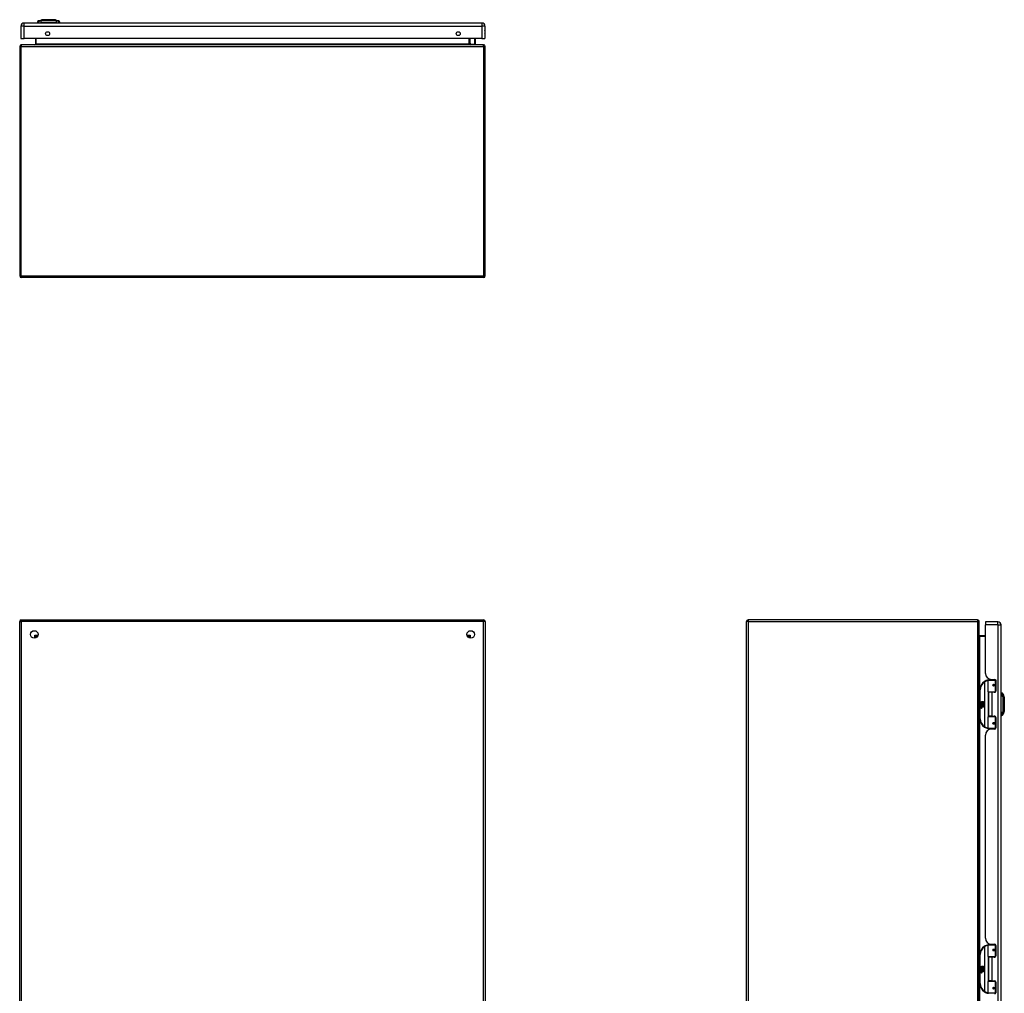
# Model space of a CAD drawing. Header units: inches. Extents: x 18 to 168, y 13 to 112.
# Tile 2 of 6: x 18 to 69, y 62 to 112. Entities that reach past the tile are written whole.
import ezdxf

# ---------------------------------------------------------------- set-up
doc = ezdxf.new("R2010")
doc.units = ezdxf.units.IN
doc.header["$MEASUREMENT"] = 0
doc.layers.add('Visible Edges(ANSI)', color=7, linetype='Continuous', lineweight=25)
doc.layers.add('Visible Tangent Edges(ANSI)', color=7, linetype='Continuous', lineweight=25)

msp = doc.modelspace()

# ---------------------------------------------------------------- linework, layer by layer
at = {"layer": 'Visible Edges(ANSI)'}
for p, q in [((42.132, 111.782), (18.536, 111.782)), ((19.277, 111.798), (19.209, 111.798)), ((19.277, 111.798), (19.388, 111.798)), ((19.283, 111.89), (19.443, 111.952)), ((20.211, 111.798), (19.388, 111.798)), ((20.156, 111.952), (20.316, 111.89)), ((20.211, 111.798), (20.322, 111.798)), ((20.39, 111.798), (20.322, 111.798)), ((18.375, 111.621), (18.375, 110.982)), ((42.293, 111.621), (42.293, 110.982)), ((18.375, 110.982), (18.536, 110.982)), ((42.226, 110.662), (18.394, 110.662)), ((42.132, 110.982), (18.536, 110.982)), ((19.123, 110.982), (19.123, 110.693)), ((41.497, 110.693), (41.497, 110.982)), ((41.542, 110.698), (41.503, 110.738)), ((41.556, 110.692), (41.773, 110.692)), ((41.784, 110.982), (41.792, 110.94)), ((41.792, 110.936), (41.792, 110.712)), ((42.132, 110.982), (42.293, 110.982)), ((18.31, 110.578), (18.31, 98.746)), ((42.31, 98.746), (42.31, 110.578)), ((42.226, 98.662), (18.394, 98.662)), ((18.31, 45.092), (18.31, 80.924)), ((18.394, 81.008), (42.226, 81.008)), ((42.31, 80.924), (42.31, 45.092)), ((55.778, 45.092), (55.778, 80.924)), ((67.694, 81.008), (55.862, 81.008)), ((67.778, 45.092), (67.778, 80.924)), ((68.098, 80.91), (68.098, 80.749)), ((68.737, 80.91), (68.098, 80.91)), ((68.098, 78.253), (68.098, 80.749)), ((68.898, 45.268), (68.898, 80.749)), ((19.176, 80.111), (19.176, 80.102)), ((19.217, 80.142), (19.207, 80.142)), ((41.413, 80.142), (41.403, 80.142)), ((41.444, 80.111), (41.444, 80.102)), ((68.098, 80.195), (67.809, 80.195)), ((68.233, 77.305), (68.233, 77.89)), ((68.253, 77.91), (68.583, 77.91)), ((68.358, 77.945), (68.358, 77.91)), ((68.41, 77.941), (68.576, 77.941)), ((68.484, 77.941), (68.484, 77.91)), ((68.5, 77.665), (68.5, 77.663)), ((68.505, 77.664), (68.5, 77.664)), ((68.592, 77.666), (68.505, 77.666)), ((68.508, 77.664), (68.508, 77.666)), ((68.628, 77.91), (68.583, 77.91)), ((68.592, 77.666), (68.635, 77.666)), ((68.635, 77.882), (68.635, 77.334)), ((67.808, 77.41), (67.808, 75.91)), ((68.587, 77.29), (68.249, 77.29)), ((68.421, 77.275), (68.253, 77.275)), ((68.253, 77.275), (68.253, 76.044)), ((68.325, 77.29), (68.325, 77.275)), ((68.576, 77.275), (68.421, 77.275)), ((68.505, 77.622), (68.592, 77.622)), ((68.508, 77.625), (68.509, 77.622)), ((68.516, 77.29), (68.516, 77.275)), ((68.587, 77.29), (68.614, 77.29)), ((68.635, 77.622), (68.592, 77.622)), ((68.913, 77.182), (68.913, 77.25)), ((68.913, 77.182), (68.913, 77.071)), ((69.006, 77.176), (69.068, 77.017)), ((67.848, 76.738), (67.896, 76.713)), ((67.895, 76.694), (67.848, 76.738)), ((67.88, 76.692), (67.895, 76.694)), ((67.924, 76.66), (67.88, 76.692)), ((67.886, 76.613), (67.886, 76.65)), ((67.895, 76.648), (67.895, 76.624)), ((67.896, 76.81), (67.928, 76.81)), ((67.896, 76.713), (67.896, 76.81)), ((67.899, 76.711), (67.929, 76.696)), ((67.928, 76.711), (67.899, 76.711)), ((67.913, 76.653), (67.924, 76.66)), ((67.929, 76.696), (67.919, 76.694)), ((67.919, 76.694), (67.947, 76.674)), ((67.928, 76.81), (67.928, 76.711)), ((67.933, 76.81), (67.965, 76.81)), ((67.933, 76.711), (67.933, 76.81)), ((67.965, 76.711), (67.933, 76.711)), ((67.947, 76.674), (68, 76.711)), ((67.965, 76.81), (67.965, 76.711)), ((67.969, 76.711), (67.969, 76.81)), ((67.969, 76.81), (68.001, 76.81)), ((68, 76.711), (67.969, 76.711)), ((68.001, 76.676), (67.975, 76.658)), ((67.975, 76.658), (68.001, 76.644)), ((68.001, 76.81), (68.001, 76.676)), ((68.913, 76.248), (68.913, 77.071)), ((67.863, 76.614), (67.891, 76.59)), ((67.863, 76.598), (67.863, 76.614)), ((67.882, 76.585), (67.863, 76.598)), ((67.863, 76.575), (67.882, 76.582)), ((67.863, 76.559), (67.863, 76.575)), ((67.891, 76.572), (67.863, 76.559)), ((67.863, 76.552), (67.917, 76.542)), ((67.863, 76.539), (67.863, 76.552)), ((67.885, 76.535), (67.863, 76.539)), ((67.863, 76.518), (67.897, 76.512)), ((67.863, 76.505), (67.863, 76.518)), ((67.885, 76.501), (67.863, 76.505)), ((67.863, 76.484), (67.897, 76.478)), ((67.863, 76.471), (67.863, 76.484)), ((67.897, 76.464), (67.863, 76.471)), ((67.874, 76.62), (67.865, 76.62)), ((67.882, 76.582), (67.882, 76.585)), ((67.891, 76.59), (67.917, 76.604)), ((67.917, 76.548), (67.891, 76.572)), ((67.917, 76.587), (67.899, 76.58)), ((67.899, 76.58), (67.899, 76.578)), ((67.899, 76.578), (67.917, 76.564)), ((67.903, 76.578), (67.92, 76.585)), ((68.001, 76.578), (67.903, 76.578)), ((67.908, 76.532), (67.908, 76.529)), ((67.917, 76.531), (67.908, 76.532)), ((67.91, 76.573), (68.001, 76.573)), ((67.92, 76.566), (67.91, 76.573)), ((67.914, 76.528), (67.92, 76.527)), ((67.917, 76.604), (67.917, 76.587)), ((67.917, 76.564), (67.917, 76.548)), ((67.917, 76.542), (67.917, 76.531)), ((67.92, 76.608), (68, 76.608)), ((67.92, 76.585), (67.92, 76.608)), ((67.92, 76.544), (67.92, 76.566)), ((68.001, 76.544), (67.92, 76.544)), ((67.92, 76.539), (68.001, 76.539)), ((67.92, 76.527), (67.92, 76.539)), ((67.951, 76.644), (67.921, 76.623)), ((68.001, 76.51), (67.922, 76.51)), ((68, 76.608), (67.951, 76.644)), ((68.001, 76.644), (68.001, 76.578)), ((68.001, 76.573), (68.001, 76.544)), ((68.001, 76.539), (68.001, 76.51)), ((68.913, 76.248), (68.913, 76.137)), ((69.068, 76.303), (69.006, 76.143)), ((68.233, 75.429), (68.233, 76.014)), ((68.249, 76.03), (68.587, 76.03)), ((68.421, 76.044), (68.253, 76.044)), ((68.325, 76.03), (68.325, 76.044)), ((68.421, 76.044), (68.576, 76.044)), ((68.5, 75.654), (68.5, 75.656)), ((68.5, 75.656), (68.505, 75.656)), ((68.592, 75.697), (68.505, 75.697)), ((68.505, 75.654), (68.592, 75.654)), ((68.508, 75.695), (68.509, 75.697)), ((68.508, 75.656), (68.508, 75.654)), ((68.516, 76.03), (68.516, 76.044)), ((68.614, 76.03), (68.587, 76.03)), ((68.592, 75.697), (68.635, 75.697)), ((68.635, 75.654), (68.592, 75.654)), ((68.635, 75.985), (68.635, 75.438)), ((68.913, 76.069), (68.913, 76.137)), ((68.583, 75.41), (68.253, 75.41)), ((68.358, 75.374), (68.358, 75.41)), ((68.576, 75.379), (68.41, 75.379)), ((68.484, 75.379), (68.484, 75.41)), ((68.583, 75.41), (68.628, 75.41)), ((68.098, 64.601), (68.098, 75.067)), ((68.233, 63.654), (68.233, 64.239)), ((68.253, 64.258), (68.583, 64.258)), ((68.358, 64.294), (68.358, 64.258)), ((68.41, 64.289), (68.576, 64.289)), ((68.484, 64.289), (68.484, 64.258)), ((68.5, 64.013), (68.5, 64.012)), ((68.505, 64.012), (68.5, 64.012)), ((68.592, 64.014), (68.505, 64.014)), ((68.505, 63.971), (68.592, 63.971)), ((68.508, 64.012), (68.508, 64.014)), ((68.508, 63.973), (68.509, 63.971)), ((68.628, 64.258), (68.583, 64.258)), ((68.592, 64.014), (68.635, 64.014)), ((68.635, 63.971), (68.592, 63.971)), ((68.635, 64.23), (68.635, 63.683)), ((67.808, 63.758), (67.808, 62.258)), ((68.587, 63.638), (68.249, 63.638)), ((68.421, 63.624), (68.253, 63.624)), ((68.253, 63.624), (68.253, 62.393)), ((68.325, 63.638), (68.325, 63.624)), ((68.576, 63.624), (68.421, 63.624)), ((68.516, 63.638), (68.516, 63.624)), ((68.587, 63.638), (68.614, 63.638)), ((67.848, 63.086), (67.896, 63.061)), ((67.895, 63.042), (67.848, 63.086)), ((67.863, 62.963), (67.891, 62.938)), ((67.863, 62.947), (67.863, 62.963)), ((67.882, 62.933), (67.863, 62.947)), ((67.874, 62.968), (67.865, 62.968)), ((67.88, 63.04), (67.895, 63.042)), ((67.924, 63.009), (67.88, 63.04)), ((67.886, 62.962), (67.886, 62.998)), ((67.891, 62.938), (67.917, 62.952)), ((67.895, 62.997), (67.895, 62.973)), ((67.896, 63.158), (67.928, 63.158)), ((67.896, 63.061), (67.896, 63.158)), ((67.899, 63.06), (67.929, 63.044)), ((67.928, 63.06), (67.899, 63.06)), ((67.913, 63.002), (67.924, 63.009)), ((67.917, 62.952), (67.917, 62.936)), ((67.929, 63.044), (67.919, 63.042)), ((67.919, 63.042), (67.947, 63.023)), ((67.92, 62.956), (68, 62.956)), ((67.92, 62.934), (67.92, 62.956)), ((67.951, 62.993), (67.921, 62.972)), ((67.928, 63.158), (67.928, 63.06)), ((67.933, 63.158), (67.965, 63.158)), ((67.933, 63.06), (67.933, 63.158)), ((67.965, 63.06), (67.933, 63.06)), ((67.947, 63.023), (68, 63.06)), ((68, 62.956), (67.951, 62.993)), ((67.965, 63.158), (67.965, 63.06)), ((67.969, 63.06), (67.969, 63.158)), ((67.969, 63.158), (68.001, 63.158)), ((68, 63.06), (67.969, 63.06)), ((68.001, 63.024), (67.975, 63.007)), ((67.975, 63.007), (68.001, 62.993)), ((68.001, 63.158), (68.001, 63.024)), ((68.001, 62.993), (68.001, 62.926)), ((67.863, 62.923), (67.882, 62.931)), ((67.863, 62.907), (67.863, 62.923)), ((67.891, 62.921), (67.863, 62.907)), ((67.863, 62.9), (67.917, 62.891)), ((67.863, 62.887), (67.863, 62.9)), ((67.885, 62.883), (67.863, 62.887)), ((67.863, 62.866), (67.897, 62.86)), ((67.863, 62.853), (67.863, 62.866)), ((67.885, 62.849), (67.863, 62.853)), ((67.863, 62.833), (67.897, 62.827)), ((67.863, 62.82), (67.863, 62.833)), ((67.897, 62.813), (67.863, 62.82)), ((67.882, 62.931), (67.882, 62.933)), ((67.917, 62.896), (67.891, 62.921)), ((67.917, 62.936), (67.899, 62.928)), ((67.899, 62.928), (67.899, 62.926)), ((67.899, 62.926), (67.917, 62.913)), ((67.903, 62.926), (67.92, 62.934)), ((68.001, 62.926), (67.903, 62.926)), ((67.908, 62.88), (67.908, 62.877)), ((67.917, 62.879), (67.908, 62.88)), ((67.91, 62.922), (68.001, 62.922)), ((67.92, 62.914), (67.91, 62.922)), ((67.914, 62.876), (67.92, 62.876)), ((67.917, 62.913), (67.917, 62.896)), ((67.917, 62.891), (67.917, 62.879)), ((67.92, 62.892), (67.92, 62.914)), ((68.001, 62.892), (67.92, 62.892)), ((67.92, 62.888), (68.001, 62.888)), ((67.92, 62.876), (67.92, 62.888)), ((68.001, 62.858), (67.922, 62.858)), ((68.001, 62.922), (68.001, 62.892)), ((68.001, 62.888), (68.001, 62.858)), ((68.233, 61.778), (68.233, 62.363)), ((68.249, 62.378), (68.587, 62.378)), ((68.421, 62.393), (68.253, 62.393)), ((68.325, 62.378), (68.325, 62.393)), ((68.421, 62.393), (68.576, 62.393)), ((68.5, 62.003), (68.5, 62.005)), ((68.5, 62.004), (68.505, 62.004)), ((68.592, 62.046), (68.505, 62.046)), ((68.505, 62.002), (68.592, 62.002)), ((68.508, 62.043), (68.509, 62.046)), ((68.508, 62.004), (68.508, 62.002)), ((68.516, 62.378), (68.516, 62.393)), ((68.614, 62.378), (68.587, 62.378)), ((68.592, 62.046), (68.635, 62.046)), ((68.635, 62.002), (68.592, 62.002)), ((68.635, 62.334), (68.635, 61.786))]:
    msp.add_line(p, q, dxfattribs=at)
at = {"layer": 'Visible Edges(ANSI)', "flags": 128}
for points in [[(20.155, 111.952), (20.154, 111.952), (20.153, 111.952), (20.151, 111.952), (20.148, 111.952), (20.144, 111.952), (20.139, 111.953), (20.134, 111.953), (20.128, 111.953), (20.12, 111.953), (20.113, 111.953), (20.104, 111.953), (20.095, 111.953), (20.085, 111.953), (20.074, 111.953), (20.063, 111.953), (20.051, 111.953), (20.038, 111.953), (20.025, 111.953), (20.011, 111.953), (19.997, 111.953), (19.982, 111.953), (19.967, 111.953), (19.952, 111.953), (19.936, 111.953), (19.919, 111.953), (19.903, 111.953), (19.886, 111.952), (19.869, 111.952), (19.852, 111.952), (19.834, 111.952), (19.817, 111.952), (19.799, 111.952), (19.782, 111.952), (19.764, 111.952), (19.747, 111.952), (19.73, 111.952), (19.713, 111.952), (19.696, 111.953), (19.68, 111.953), (19.663, 111.953), (19.647, 111.953), (19.632, 111.953), (19.616, 111.953), (19.602, 111.953), (19.587, 111.953), (19.574, 111.953), (19.561, 111.953), (19.548, 111.953), (19.536, 111.953), (19.525, 111.953), (19.514, 111.953), (19.504, 111.953), (19.495, 111.953), (19.486, 111.953), (19.478, 111.953), (19.471, 111.953), (19.465, 111.953), (19.46, 111.953), (19.455, 111.952), (19.451, 111.952), (19.448, 111.952), (19.446, 111.952), (19.445, 111.952), (19.444, 111.952)], [(68.24, 77.905), (68.24, 77.905), (68.24, 77.905), (68.239, 77.905), (68.239, 77.905), (68.239, 77.905), (68.239, 77.905), (68.238, 77.905), (68.238, 77.905), (68.238, 77.905), (68.238, 77.905), (68.237, 77.905), (68.237, 77.905), (68.237, 77.905), (68.237, 77.905), (68.236, 77.905), (68.236, 77.905), (68.236, 77.904), (68.236, 77.904), (68.235, 77.904), (68.235, 77.904), (68.235, 77.904), (68.235, 77.904), (68.234, 77.904), (68.234, 77.904)], [(68.505, 77.622), (68.503, 77.622), (68.5, 77.623), (68.497, 77.624), (68.495, 77.625), (68.493, 77.626), (68.49, 77.628), (68.488, 77.63), (68.487, 77.633), (68.485, 77.635), (68.484, 77.638), (68.484, 77.641), (68.484, 77.644), (68.484, 77.647), (68.484, 77.65), (68.485, 77.653), (68.487, 77.655), (68.488, 77.658), (68.49, 77.66), (68.493, 77.662), (68.495, 77.663), (68.497, 77.664), (68.5, 77.665), (68.503, 77.665), (68.505, 77.666)], [(68.552, 77.275), (68.555, 77.276), (68.557, 77.277), (68.56, 77.278), (68.562, 77.279), (68.565, 77.28), (68.567, 77.281), (68.57, 77.281), (68.573, 77.282), (68.575, 77.283), (68.578, 77.284), (68.58, 77.284), (68.583, 77.285), (68.585, 77.285), (68.588, 77.286), (68.591, 77.286), (68.593, 77.287), (68.596, 77.287), (68.598, 77.288), (68.601, 77.288), (68.603, 77.288), (68.606, 77.289), (68.609, 77.289), (68.611, 77.289), (68.614, 77.289)], [(69.068, 76.305), (69.068, 76.305), (69.068, 76.306), (69.068, 76.308), (69.068, 76.311), (69.068, 76.315), (69.068, 76.32), (69.068, 76.325), (69.068, 76.332), (69.068, 76.339), (69.068, 76.347), (69.068, 76.355), (69.068, 76.364), (69.068, 76.374), (69.068, 76.385), (69.068, 76.396), (69.068, 76.408), (69.068, 76.421), (69.068, 76.434), (69.068, 76.448), (69.068, 76.462), (69.068, 76.477), (69.068, 76.492), (69.068, 76.507), (69.068, 76.523), (69.068, 76.54), (69.068, 76.556), (69.068, 76.573), (69.068, 76.59), (69.068, 76.607), (69.068, 76.625), (69.068, 76.642), (69.068, 76.66), (69.068, 76.677), (69.068, 76.695), (69.068, 76.712), (69.068, 76.729), (69.068, 76.746), (69.068, 76.763), (69.068, 76.779), (69.068, 76.796), (69.068, 76.812), (69.068, 76.827), (69.068, 76.843), (69.068, 76.857), (69.068, 76.872), (69.068, 76.885), (69.068, 76.898), (69.068, 76.911), (69.068, 76.923), (69.068, 76.934), (69.068, 76.945), (69.068, 76.955), (69.068, 76.964), (69.068, 76.973), (69.068, 76.981), (69.068, 76.988), (69.068, 76.994), (69.068, 77), (69.068, 77.004), (69.068, 77.008), (69.068, 77.011), (69.068, 77.013), (69.068, 77.014), (69.068, 77.015)], [(68.505, 75.654), (68.503, 75.654), (68.5, 75.654), (68.497, 75.655), (68.495, 75.656), (68.493, 75.658), (68.49, 75.66), (68.488, 75.662), (68.487, 75.664), (68.485, 75.667), (68.484, 75.67), (68.484, 75.673), (68.484, 75.676), (68.484, 75.678), (68.484, 75.681), (68.485, 75.684), (68.487, 75.687), (68.488, 75.689), (68.49, 75.691), (68.493, 75.693), (68.495, 75.694), (68.497, 75.696), (68.5, 75.696), (68.503, 75.697), (68.505, 75.697)], [(68.614, 76.03), (68.611, 76.03), (68.609, 76.031), (68.606, 76.031), (68.603, 76.031), (68.601, 76.031), (68.598, 76.032), (68.596, 76.032), (68.593, 76.033), (68.591, 76.033), (68.588, 76.034), (68.585, 76.034), (68.583, 76.035), (68.58, 76.035), (68.578, 76.036), (68.575, 76.037), (68.573, 76.037), (68.57, 76.038), (68.567, 76.039), (68.565, 76.04), (68.562, 76.04), (68.56, 76.041), (68.557, 76.042), (68.555, 76.043), (68.552, 76.044)], [(68.234, 75.415), (68.234, 75.415), (68.235, 75.415), (68.235, 75.415), (68.235, 75.415), (68.235, 75.415), (68.236, 75.415), (68.236, 75.415), (68.236, 75.415), (68.236, 75.415), (68.237, 75.415), (68.237, 75.415), (68.237, 75.415), (68.237, 75.415), (68.238, 75.415), (68.238, 75.415), (68.238, 75.415), (68.238, 75.415), (68.239, 75.415), (68.239, 75.415), (68.239, 75.415), (68.239, 75.414), (68.24, 75.414), (68.24, 75.414), (68.24, 75.414)], [(68.24, 64.254), (68.24, 64.254), (68.24, 64.254), (68.239, 64.253), (68.239, 64.253), (68.239, 64.253), (68.239, 64.253), (68.238, 64.253), (68.238, 64.253), (68.238, 64.253), (68.238, 64.253), (68.237, 64.253), (68.237, 64.253), (68.237, 64.253), (68.237, 64.253), (68.236, 64.253), (68.236, 64.253), (68.236, 64.253), (68.236, 64.253), (68.235, 64.253), (68.235, 64.253), (68.235, 64.253), (68.235, 64.253), (68.234, 64.253), (68.234, 64.253)], [(68.505, 63.971), (68.503, 63.971), (68.5, 63.971), (68.497, 63.972), (68.495, 63.973), (68.493, 63.975), (68.49, 63.977), (68.488, 63.979), (68.487, 63.981), (68.485, 63.984), (68.484, 63.987), (68.484, 63.99), (68.484, 63.992), (68.484, 63.995), (68.484, 63.998), (68.485, 64.001), (68.487, 64.004), (68.488, 64.006), (68.49, 64.008), (68.493, 64.01), (68.495, 64.012), (68.497, 64.013), (68.5, 64.013), (68.503, 64.014), (68.505, 64.014)], [(68.552, 63.624), (68.555, 63.625), (68.557, 63.626), (68.56, 63.627), (68.562, 63.627), (68.565, 63.628), (68.567, 63.629), (68.57, 63.63), (68.573, 63.631), (68.575, 63.631), (68.578, 63.632), (68.58, 63.633), (68.583, 63.633), (68.585, 63.634), (68.588, 63.634), (68.591, 63.635), (68.593, 63.635), (68.596, 63.636), (68.598, 63.636), (68.601, 63.636), (68.603, 63.637), (68.606, 63.637), (68.609, 63.637), (68.611, 63.638), (68.614, 63.638)], [(68.505, 62.002), (68.503, 62.002), (68.5, 62.003), (68.497, 62.004), (68.495, 62.005), (68.493, 62.006), (68.49, 62.008), (68.488, 62.01), (68.487, 62.013), (68.485, 62.015), (68.484, 62.018), (68.484, 62.021), (68.484, 62.024), (68.484, 62.027), (68.484, 62.03), (68.485, 62.033), (68.487, 62.035), (68.488, 62.038), (68.49, 62.04), (68.493, 62.042), (68.495, 62.043), (68.497, 62.044), (68.5, 62.045), (68.503, 62.045), (68.505, 62.046)], [(68.614, 62.379), (68.611, 62.379), (68.609, 62.379), (68.606, 62.379), (68.603, 62.38), (68.601, 62.38), (68.598, 62.38), (68.596, 62.381), (68.593, 62.381), (68.591, 62.382), (68.588, 62.382), (68.585, 62.383), (68.583, 62.383), (68.58, 62.384), (68.578, 62.384), (68.575, 62.385), (68.573, 62.386), (68.57, 62.387), (68.567, 62.387), (68.565, 62.388), (68.562, 62.389), (68.56, 62.39), (68.557, 62.391), (68.555, 62.392), (68.552, 62.393)], [(68.234, 61.764), (68.234, 61.764), (68.235, 61.764), (68.235, 61.764), (68.235, 61.764), (68.235, 61.764), (68.236, 61.764), (68.236, 61.763), (68.236, 61.763), (68.236, 61.763), (68.237, 61.763), (68.237, 61.763), (68.237, 61.763), (68.237, 61.763), (68.238, 61.763), (68.238, 61.763), (68.238, 61.763), (68.238, 61.763), (68.239, 61.763), (68.239, 61.763), (68.239, 61.763), (68.239, 61.763), (68.24, 61.763), (68.24, 61.763), (68.24, 61.763)]]:
    msp.add_lwpolyline(points, dxfattribs=at)
at = {"layer": 'Visible Edges(ANSI)'}
for centre, radius in [((19.75, 111.232), 0.102), ((40.918, 111.232), 0.102), ((19.06, 80.258), 0.195), ((41.56, 80.258), 0.195), ((68.505, 77.644), 0.0197), ((68.505, 75.675), 0.0197), ((68.505, 63.992), 0.0197), ((68.505, 62.024), 0.0197)]:
    msp.add_circle(centre, radius, dxfattribs=at)
for centre, radius, start, end in [((18.536, 111.621), 0.161, 90, 180), ((19.326, 111.78), 0.118, 111.2505, 171.3991), ((19.268, 111.806), 0.0394, 191.537, 216.8699), ((19.444, 111.948), 0.00492, 90.2088, 111.2505), ((20.155, 111.948), 0.00492, 68.7495, 89.7912), ((20.273, 111.78), 0.118, 8.6009, 68.7495), ((20.331, 111.806), 0.0394, 323.1301, 348.463), ((42.132, 111.621), 0.161, 0, 90), ((42.125, 111.305), 0.187, 333.6372, 26.3628), ((18.394, 110.578), 0.084, 90, 180), ((19.092, 110.693), 0.031, 270, 0), ((41.517, 110.752), 0.0197, 180, 225), ((41.528, 110.693), 0.031, 180, 270), ((41.556, 110.712), 0.0197, 225, 270), ((41.773, 110.712), 0.0197, 270, 0), ((41.773, 110.936), 0.0197, 0, 10.9409), ((42.226, 110.578), 0.084, 0, 90), ((18.394, 98.746), 0.084, 180, 270), ((42.226, 98.746), 0.084, 270, 0), ((18.394, 80.924), 0.084, 90, 180), ((42.226, 80.924), 0.084, 0, 90), ((55.862, 80.924), 0.084, 90, 180), ((67.694, 80.924), 0.084, 0, 90), ((68.737, 80.749), 0.161, 0, 90), ((67.809, 80.226), 0.031, 180, 270), ((19.207, 80.111), 0.031, 90, 180), ((41.413, 80.111), 0.031, 0, 90), ((68.41, 78.253), 0.312, 180, 270), ((68.308, 77.41), 0.5, 122.2377, 180), ((68.308, 77.41), 0.5, 98.5081, 122.2377), ((68.253, 77.89), 0.0197, 90, 180), ((68.505, 77.644), 0.0217, 279.147, 90), ((68.576, 77.882), 0.0591, 0, 90), ((68.249, 77.305), 0.0157, 180, 270), ((68.576, 77.334), 0.0591, 270, 0), ((68.921, 77.191), 0.0394, 101.537, 126.8699), ((68.896, 77.134), 0.118, 21.2505, 81.3991), ((67.883, 76.644), 0.0197, 86.5646, 171.5605), ((67.923, 76.638), 0.0607, 171.5605, 197.3343), ((67.884, 76.641), 0.0096, 73.5261, 154.6784), ((67.882, 76.624), 0.0398, 44.1684, 86.5646), ((67.893, 76.632), 0.0168, 19.3797, 82.9975), ((67.889, 76.631), 0.0299, 350.4085, 44.1684), ((67.889, 76.631), 0.033, 347.079, 43.1785), ((69.063, 77.015), 0.00492, 0.2088, 21.2505), ((67.903, 76.632), 0.0307, 154.6784, 202.5609), ((67.877, 76.489), 0.0465, 57.5992, 80), ((67.878, 76.455), 0.0465, 58.5584, 80.8257), ((67.898, 76.639), 0.0282, 246.1555, 293.8445), ((67.9, 76.633), 0.00955, 241.4547, 321.1652), ((67.899, 76.524), 0.0123, 260, 293.5571), ((67.899, 76.49), 0.0123, 259.9922, 293.5487), ((67.903, 76.493), 0.0288, 259, 288.4748), ((67.895, 76.517), 0.0126, 6.03, 57.5992), ((67.895, 76.484), 0.0126, 6.1027, 57.6083), ((67.902, 76.518), 0.006, 293.5571, 6.03), ((67.902, 76.484), 0.006, 293.5487, 6.1027), ((67.903, 76.526), 0.0288, 273.6169, 286.9928), ((67.894, 76.475), 0.0246, 359.6788, 63.9508), ((67.899, 76.634), 0.0109, 321.1652, 19.3797), ((67.895, 76.508), 0.024, 359.4776, 57.4114), ((67.903, 76.627), 0.0152, 293.8445, 355.0802), ((67.909, 76.508), 0.0101, 286.9928, 359.4776), ((67.908, 76.475), 0.0105, 288.4748, 359.6788), ((67.898, 76.51), 0.024, 358.7952, 46.5849), ((68.896, 76.186), 0.118, 278.6009, 338.7495), ((69.063, 76.305), 0.00492, 338.7495, 359.7912), ((68.308, 75.91), 0.5, 180, 237.7623), ((68.249, 76.014), 0.0157, 90, 180), ((68.505, 75.675), 0.0217, 270, 80.853), ((68.576, 75.985), 0.0591, 0, 90), ((68.921, 76.128), 0.0394, 233.1301, 258.463), ((68.308, 75.91), 0.5, 237.7623, 261.4919), ((68.41, 75.067), 0.312, 90, 180), ((68.253, 75.429), 0.0197, 180, 270), ((68.576, 75.438), 0.0591, 270, 0), ((68.41, 64.601), 0.312, 180, 270), ((68.308, 63.758), 0.5, 122.2377, 180), ((68.308, 63.758), 0.5, 98.5081, 122.2377), ((68.253, 64.239), 0.0197, 90, 180), ((68.505, 63.992), 0.0217, 279.147, 90), ((68.576, 64.23), 0.0591, 0, 90), ((68.249, 63.654), 0.0157, 180, 270), ((68.576, 63.683), 0.0591, 270, 0), ((67.883, 62.992), 0.0197, 86.5646, 171.5605), ((67.923, 62.986), 0.0607, 171.5605, 197.3343), ((67.903, 62.98), 0.0307, 154.6784, 202.5609), ((67.884, 62.989), 0.0096, 73.5261, 154.6784), ((67.882, 62.972), 0.0398, 44.1684, 86.5646), ((67.898, 62.988), 0.0282, 246.1555, 293.8445), ((67.893, 62.98), 0.0168, 19.3797, 82.9975), ((67.9, 62.981), 0.00955, 241.4547, 321.1652), ((67.899, 62.982), 0.0109, 321.1652, 19.3797), ((67.903, 62.976), 0.0152, 293.8445, 355.0802), ((67.889, 62.979), 0.0299, 350.4085, 44.1684), ((67.889, 62.979), 0.033, 347.079, 43.1785), ((67.877, 62.837), 0.0465, 57.5992, 80), ((67.878, 62.803), 0.0465, 58.5584, 80.8257), ((67.899, 62.872), 0.0123, 260, 293.5571), ((67.899, 62.839), 0.0123, 259.9922, 293.5487), ((67.903, 62.841), 0.0288, 259, 288.4748), ((67.895, 62.866), 0.0126, 6.03, 57.5992), ((67.895, 62.832), 0.0126, 6.1027, 57.6083), ((67.902, 62.867), 0.006, 293.5571, 6.03), ((67.902, 62.833), 0.006, 293.5487, 6.1027), ((67.903, 62.875), 0.0288, 273.6169, 286.9928), ((67.894, 62.824), 0.0246, 359.6788, 63.9508), ((67.895, 62.857), 0.024, 359.4776, 57.4114), ((67.909, 62.857), 0.0101, 286.9928, 359.4776), ((67.908, 62.824), 0.0105, 288.4748, 359.6788), ((67.898, 62.859), 0.024, 358.7952, 46.5849), ((68.308, 62.258), 0.5, 180, 237.7623), ((68.249, 62.363), 0.0157, 90, 180), ((68.505, 62.024), 0.0217, 270, 80.853), ((68.576, 62.334), 0.0591, 0, 90), ((68.308, 62.258), 0.5, 237.7623, 261.4919), ((68.253, 61.778), 0.0197, 180, 270), ((68.576, 61.786), 0.0591, 270, 0)]:
    msp.add_arc(centre, radius, start, end, dxfattribs=at)
at = {"layer": 'Visible Tangent Edges(ANSI)'}
for p, q in [((18.536, 111.621), (18.536, 111.782)), ((19.283, 111.89), (19.443, 111.952)), ((42.132, 111.782), (42.132, 111.621)), ((18.536, 111.621), (18.375, 111.621)), ((18.536, 110.982), (18.536, 111.621)), ((18.536, 111.621), (42.132, 111.621)), ((42.132, 111.621), (42.132, 110.982)), ((42.293, 111.621), (42.132, 111.621)), ((18.394, 110.662), (18.394, 110.578)), ((19.154, 110.693), (19.123, 110.693)), ((19.154, 110.693), (19.154, 110.982)), ((41.466, 110.693), (19.154, 110.693)), ((41.466, 110.982), (41.466, 110.693)), ((41.466, 110.693), (41.497, 110.693)), ((41.517, 110.982), (41.517, 110.734)), ((41.517, 110.734), (41.556, 110.692)), ((41.773, 110.926), (41.762, 110.982)), ((41.773, 110.692), (41.773, 110.926)), ((42.226, 110.578), (42.226, 110.662)), ((18.31, 110.578), (18.394, 110.578)), ((18.394, 110.578), (42.226, 110.578)), ((18.394, 98.746), (18.394, 110.578)), ((42.226, 110.578), (42.31, 110.578)), ((42.226, 110.578), (42.226, 98.746)), ((18.31, 98.746), (18.394, 98.746)), ((18.394, 98.746), (18.394, 98.662)), ((18.394, 98.746), (42.226, 98.746)), ((42.226, 98.746), (42.226, 98.662)), ((42.226, 98.746), (42.31, 98.746)), ((18.31, 80.924), (18.394, 80.924)), ((18.394, 81.008), (18.394, 80.924)), ((42.226, 80.924), (18.394, 80.924)), ((18.394, 80.924), (18.394, 45.092)), ((42.226, 81.008), (42.226, 80.924)), ((42.31, 80.924), (42.226, 80.924)), ((42.226, 45.092), (42.226, 80.924)), ((55.862, 80.924), (55.778, 80.924)), ((55.862, 81.008), (55.862, 80.924)), ((55.862, 80.924), (67.694, 80.924)), ((55.862, 80.924), (55.862, 45.092)), ((67.694, 81.008), (67.694, 80.924)), ((67.694, 80.924), (67.694, 45.092)), ((67.778, 80.924), (67.694, 80.924)), ((68.737, 80.749), (68.098, 80.749)), ((68.737, 80.749), (68.737, 80.91)), ((68.737, 80.749), (68.737, 45.268)), ((68.737, 80.749), (68.898, 80.749)), ((19.092, 80.226), (19.207, 80.142)), ((19.176, 80.111), (19.092, 80.226)), ((19.092, 80.226), (19.252, 80.226)), ((19.092, 80.066), (19.092, 80.226)), ((41.368, 80.226), (41.528, 80.226)), ((41.413, 80.142), (41.528, 80.226)), ((41.528, 80.226), (41.444, 80.111)), ((41.528, 80.226), (41.528, 80.066)), ((67.809, 80.195), (67.809, 80.164)), ((67.809, 80.164), (68.098, 80.164)), ((67.809, 77.441), (67.809, 80.164)), ((68.041, 77.833), (68.052, 77.816)), ((68.052, 77.816), (68.052, 75.503)), ((68.052, 77.816), (68.056, 77.816)), ((68.056, 75.503), (68.056, 77.816)), ((68.602, 77.89), (68.233, 77.89)), ((68.51, 77.675), (68.602, 77.675)), ((68.602, 77.89), (68.634, 77.89)), ((68.602, 77.89), (68.602, 77.675)), ((68.635, 77.675), (68.602, 77.675)), ((68.625, 77.913), (68.625, 77.91)), ((67.808, 77.41), (67.828, 77.41)), ((67.828, 75.91), (67.828, 77.41)), ((68.233, 77.305), (68.602, 77.305)), ((68.241, 77.292), (68.241, 76.028)), ((68.421, 77.275), (68.421, 76.044)), ((68.602, 77.612), (68.51, 77.612)), ((68.602, 77.612), (68.602, 77.305)), ((68.602, 77.612), (68.635, 77.612)), ((68.627, 77.305), (68.602, 77.305)), ((67.828, 75.91), (67.808, 75.91)), ((67.809, 63.79), (67.809, 75.878)), ((68.602, 76.014), (68.233, 76.014)), ((68.51, 75.707), (68.602, 75.707)), ((68.602, 75.644), (68.51, 75.644)), ((68.602, 76.014), (68.627, 76.014)), ((68.602, 76.014), (68.602, 75.707)), ((68.635, 75.707), (68.602, 75.707)), ((68.602, 75.644), (68.602, 75.429)), ((68.602, 75.644), (68.635, 75.644)), ((68.052, 75.503), (68.041, 75.487)), ((68.056, 75.503), (68.052, 75.503)), ((68.233, 75.429), (68.602, 75.429)), ((68.634, 75.429), (68.602, 75.429)), ((68.625, 75.41), (68.625, 75.406)), ((68.041, 64.181), (68.052, 64.165)), ((68.052, 64.165), (68.052, 61.852)), ((68.052, 64.165), (68.056, 64.165)), ((68.056, 61.852), (68.056, 64.165)), ((68.602, 64.239), (68.233, 64.239)), ((68.51, 64.024), (68.602, 64.024)), ((68.602, 63.961), (68.51, 63.961)), ((68.602, 64.239), (68.634, 64.239)), ((68.602, 64.239), (68.602, 64.024)), ((68.635, 64.024), (68.602, 64.024)), ((68.602, 63.961), (68.602, 63.654)), ((68.602, 63.961), (68.635, 63.961)), ((68.625, 64.262), (68.625, 64.258)), ((67.808, 63.758), (67.828, 63.758)), ((67.828, 62.258), (67.828, 63.758)), ((68.233, 63.654), (68.602, 63.654)), ((68.241, 63.64), (68.241, 62.376)), ((68.421, 63.624), (68.421, 62.393)), ((68.627, 63.654), (68.602, 63.654)), ((67.828, 62.258), (67.808, 62.258)), ((67.809, 50.138), (67.809, 62.227)), ((68.602, 62.363), (68.233, 62.363)), ((68.51, 62.055), (68.602, 62.055)), ((68.602, 61.992), (68.51, 61.992)), ((68.602, 62.363), (68.627, 62.363)), ((68.602, 62.363), (68.602, 62.055)), ((68.635, 62.055), (68.602, 62.055)), ((68.602, 61.992), (68.602, 61.778)), ((68.602, 61.992), (68.635, 61.992)), ((68.052, 61.852), (68.041, 61.835)), ((68.056, 61.852), (68.052, 61.852)), ((68.233, 61.778), (68.602, 61.778)), ((68.634, 61.778), (68.602, 61.778))]:
    msp.add_line(p, q, dxfattribs=at)
at = {"layer": 'Visible Tangent Edges(ANSI)', "flags": 128}
for points in [[(19.36, 111.892), (19.351, 111.891), (19.346, 111.891), (19.34, 111.891), (19.335, 111.891), (19.33, 111.891), (19.326, 111.891), (19.321, 111.891), (19.317, 111.891), (19.313, 111.891), (19.309, 111.891), (19.305, 111.891), (19.302, 111.891), (19.299, 111.891), (19.296, 111.891), (19.294, 111.89), (19.292, 111.89), (19.29, 111.89), (19.288, 111.89), (19.286, 111.89), (19.285, 111.89), (19.284, 111.89), (19.283, 111.89), (19.283, 111.89), (19.283, 111.89)], [(19.381, 111.891), (19.38, 111.891), (19.379, 111.891), (19.378, 111.891), (19.376, 111.891), (19.375, 111.891), (19.374, 111.891), (19.373, 111.891), (19.373, 111.891), (19.372, 111.891), (19.371, 111.891), (19.37, 111.891), (19.369, 111.891), (19.368, 111.891), (19.367, 111.891), (19.366, 111.891), (19.365, 111.891), (19.365, 111.892), (19.364, 111.892), (19.363, 111.892), (19.362, 111.892), (19.362, 111.892), (19.361, 111.892), (19.36, 111.892), (19.36, 111.892)], [(19.411, 111.892), (19.409, 111.892), (19.408, 111.892), (19.407, 111.892), (19.405, 111.892), (19.404, 111.892), (19.403, 111.892), (19.401, 111.892), (19.4, 111.891), (19.399, 111.891), (19.397, 111.891), (19.396, 111.891), (19.395, 111.891), (19.394, 111.891), (19.392, 111.891), (19.391, 111.891), (19.39, 111.891), (19.389, 111.891), (19.388, 111.891), (19.386, 111.891), (19.385, 111.891), (19.384, 111.891), (19.383, 111.891), (19.382, 111.891), (19.381, 111.891)], [(20.188, 111.892), (20.154, 111.891), (20.123, 111.891), (20.092, 111.891), (20.06, 111.891), (20.029, 111.891), (19.996, 111.891), (19.964, 111.891), (19.931, 111.89), (19.899, 111.89), (19.866, 111.89), (19.833, 111.89), (19.8, 111.89), (19.767, 111.89), (19.734, 111.89), (19.701, 111.89), (19.668, 111.89), (19.635, 111.891), (19.603, 111.891), (19.571, 111.891), (19.539, 111.891), (19.507, 111.891), (19.475, 111.891), (19.444, 111.891), (19.411, 111.892)], [(19.443, 111.952), (19.443, 111.952), (19.443, 111.952), (19.444, 111.952), (19.445, 111.952), (19.446, 111.952), (19.448, 111.952), (19.45, 111.952), (19.452, 111.952), (19.455, 111.952), (19.457, 111.952), (19.46, 111.952), (19.464, 111.952), (19.467, 111.952), (19.471, 111.952), (19.476, 111.952), (19.48, 111.952), (19.485, 111.952), (19.49, 111.952), (19.495, 111.952), (19.5, 111.952), (19.506, 111.952), (19.512, 111.952), (19.518, 111.952), (19.525, 111.952)], [(19.525, 111.952), (19.527, 111.952), (19.528, 111.952), (19.53, 111.953), (19.532, 111.953), (19.534, 111.953), (19.536, 111.953), (19.538, 111.953), (19.54, 111.953), (19.541, 111.953), (19.543, 111.953), (19.545, 111.953), (19.547, 111.953), (19.549, 111.953), (19.551, 111.953), (19.553, 111.953), (19.555, 111.953), (19.557, 111.953), (19.559, 111.953), (19.561, 111.953), (19.563, 111.953), (19.566, 111.953), (19.568, 111.952), (19.57, 111.952), (19.572, 111.952)], [(19.572, 111.952), (19.588, 111.952), (19.605, 111.952), (19.622, 111.952), (19.641, 111.952), (19.659, 111.952), (19.679, 111.952), (19.698, 111.952), (19.718, 111.952), (19.738, 111.952), (19.758, 111.952), (19.779, 111.952), (19.8, 111.952), (19.82, 111.952), (19.841, 111.952), (19.861, 111.952), (19.881, 111.952), (19.901, 111.952), (19.921, 111.952), (19.94, 111.952), (19.959, 111.952), (19.977, 111.952), (19.994, 111.952), (20.011, 111.952), (20.027, 111.952)], [(20.027, 111.952), (20.029, 111.952), (20.031, 111.952), (20.033, 111.953), (20.035, 111.953), (20.038, 111.953), (20.04, 111.953), (20.042, 111.953), (20.044, 111.953), (20.046, 111.953), (20.048, 111.953), (20.05, 111.953), (20.052, 111.953), (20.054, 111.953), (20.056, 111.953), (20.057, 111.953), (20.059, 111.953), (20.061, 111.953), (20.063, 111.953), (20.065, 111.953), (20.067, 111.953), (20.069, 111.953), (20.07, 111.952), (20.072, 111.952), (20.074, 111.952)], [(20.074, 111.952), (20.08, 111.952), (20.087, 111.952), (20.093, 111.952), (20.098, 111.952), (20.104, 111.952), (20.109, 111.952), (20.114, 111.952), (20.119, 111.952), (20.123, 111.952), (20.128, 111.952), (20.131, 111.952), (20.135, 111.952), (20.138, 111.952), (20.142, 111.952), (20.144, 111.952), (20.147, 111.952), (20.149, 111.952), (20.151, 111.952), (20.153, 111.952), (20.154, 111.952), (20.155, 111.952), (20.156, 111.952), (20.156, 111.952), (20.156, 111.952)], [(20.239, 111.892), (20.238, 111.892), (20.237, 111.892), (20.235, 111.892), (20.233, 111.891), (20.232, 111.891), (20.23, 111.891), (20.228, 111.891), (20.226, 111.891), (20.224, 111.891), (20.222, 111.891), (20.22, 111.891), (20.218, 111.891), (20.216, 111.891), (20.214, 111.891), (20.211, 111.891), (20.209, 111.891), (20.207, 111.891), (20.204, 111.891), (20.201, 111.891), (20.199, 111.891), (20.196, 111.892), (20.194, 111.892), (20.191, 111.892), (20.188, 111.892)], [(20.316, 111.89), (20.316, 111.89), (20.315, 111.89), (20.315, 111.89), (20.314, 111.89), (20.313, 111.89), (20.311, 111.89), (20.309, 111.89), (20.307, 111.89), (20.305, 111.89), (20.303, 111.891), (20.3, 111.891), (20.297, 111.891), (20.293, 111.891), (20.29, 111.891), (20.286, 111.891), (20.282, 111.891), (20.278, 111.891), (20.273, 111.891), (20.269, 111.891), (20.264, 111.891), (20.259, 111.891), (20.253, 111.891), (20.248, 111.891), (20.239, 111.892)], [(68.51, 77.675), (68.506, 77.675), (68.502, 77.675), (68.498, 77.673), (68.494, 77.672), (68.49, 77.669), (68.487, 77.667), (68.484, 77.664), (68.482, 77.66), (68.479, 77.657), (68.478, 77.652), (68.477, 77.648), (68.477, 77.644), (68.477, 77.64), (68.478, 77.635), (68.48, 77.631), (68.482, 77.628), (68.484, 77.624), (68.487, 77.621), (68.491, 77.618), (68.494, 77.616), (68.498, 77.615), (68.502, 77.613), (68.506, 77.613), (68.51, 77.612)], [(68.614, 77.289), (68.61, 77.289), (68.606, 77.289), (68.602, 77.289), (68.597, 77.289), (68.593, 77.288), (68.589, 77.288), (68.585, 77.288), (68.581, 77.287), (68.577, 77.287), (68.573, 77.287), (68.568, 77.286), (68.564, 77.286), (68.56, 77.285), (68.556, 77.284), (68.552, 77.284), (68.548, 77.283), (68.544, 77.282), (68.54, 77.281), (68.536, 77.281), (68.532, 77.28), (68.528, 77.279), (68.524, 77.278), (68.52, 77.277), (68.516, 77.276)], [(69.007, 77.1), (69.007, 77.108), (69.007, 77.113), (69.007, 77.119), (69.007, 77.124), (69.007, 77.129), (69.007, 77.134), (69.007, 77.138), (69.007, 77.142), (69.007, 77.146), (69.007, 77.15), (69.007, 77.154), (69.006, 77.157), (69.006, 77.16), (69.006, 77.163), (69.006, 77.165), (69.006, 77.168), (69.006, 77.17), (69.006, 77.171), (69.006, 77.173), (69.006, 77.174), (69.006, 77.175), (69.006, 77.176), (69.006, 77.176), (69.006, 77.176)], [(69.007, 76.271), (69.007, 76.305), (69.007, 76.336), (69.007, 76.367), (69.007, 76.399), (69.007, 76.431), (69.006, 76.463), (69.006, 76.495), (69.006, 76.528), (69.006, 76.561), (69.006, 76.594), (69.006, 76.627), (69.006, 76.66), (69.006, 76.693), (69.006, 76.726), (69.006, 76.758), (69.006, 76.791), (69.006, 76.824), (69.006, 76.856), (69.007, 76.889), (69.007, 76.921), (69.007, 76.952), (69.007, 76.984), (69.007, 77.015), (69.007, 77.048)], [(69.007, 77.048), (69.007, 77.051), (69.007, 77.054), (69.007, 77.057), (69.007, 77.059), (69.007, 77.062), (69.007, 77.064), (69.007, 77.067), (69.007, 77.069), (69.007, 77.072), (69.007, 77.074), (69.007, 77.076), (69.007, 77.078), (69.007, 77.081), (69.007, 77.083), (69.007, 77.085), (69.007, 77.087), (69.007, 77.089), (69.007, 77.09), (69.007, 77.092), (69.007, 77.094), (69.007, 77.095), (69.007, 77.097), (69.007, 77.098), (69.007, 77.1)], [(69.068, 77.017), (69.068, 77.016), (69.068, 77.016), (69.068, 77.015), (69.068, 77.014), (69.068, 77.013), (69.068, 77.011), (69.068, 77.009), (69.068, 77.007), (69.068, 77.005), (69.068, 77.002), (69.068, 76.999), (69.068, 76.995), (69.068, 76.992), (69.068, 76.988), (69.068, 76.984), (69.068, 76.979), (69.068, 76.974), (69.068, 76.969), (69.068, 76.964), (69.068, 76.959), (69.068, 76.953), (69.068, 76.947), (69.068, 76.941), (69.068, 76.934)], [(69.068, 76.934), (69.068, 76.933), (69.068, 76.931), (69.068, 76.929), (69.068, 76.927), (69.068, 76.925), (69.068, 76.923), (69.068, 76.922), (69.068, 76.92), (69.068, 76.918), (69.068, 76.916), (69.068, 76.914), (69.068, 76.912), (69.068, 76.91), (69.068, 76.908), (69.068, 76.906), (69.068, 76.904), (69.068, 76.902), (69.068, 76.9), (69.068, 76.898), (69.068, 76.896), (69.068, 76.894), (69.068, 76.892), (69.068, 76.889), (69.068, 76.887)], [(69.068, 76.887), (69.068, 76.871), (69.068, 76.854), (69.068, 76.837), (69.068, 76.819), (69.068, 76.8), (69.068, 76.781), (69.068, 76.761), (69.068, 76.741), (69.068, 76.721), (69.068, 76.701), (69.068, 76.68), (69.068, 76.66), (69.068, 76.639), (69.068, 76.618), (69.068, 76.598), (69.068, 76.578), (69.068, 76.558), (69.068, 76.539), (69.068, 76.519), (69.068, 76.501), (69.068, 76.483), (69.068, 76.465), (69.068, 76.448), (69.068, 76.432)], [(69.006, 76.143), (69.006, 76.143), (69.006, 76.144), (69.006, 76.144), (69.006, 76.145), (69.006, 76.147), (69.006, 76.148), (69.006, 76.15), (69.006, 76.152), (69.006, 76.154), (69.006, 76.157), (69.006, 76.159), (69.006, 76.162), (69.007, 76.166), (69.007, 76.169), (69.007, 76.173), (69.007, 76.177), (69.007, 76.181), (69.007, 76.186), (69.007, 76.191), (69.007, 76.196), (69.007, 76.201), (69.007, 76.206), (69.007, 76.212), (69.007, 76.22)], [(69.007, 76.22), (69.007, 76.221), (69.007, 76.223), (69.007, 76.224), (69.007, 76.226), (69.007, 76.227), (69.007, 76.229), (69.007, 76.231), (69.007, 76.233), (69.007, 76.235), (69.007, 76.237), (69.007, 76.239), (69.007, 76.241), (69.007, 76.243), (69.007, 76.245), (69.007, 76.248), (69.007, 76.25), (69.007, 76.253), (69.007, 76.255), (69.007, 76.258), (69.007, 76.26), (69.007, 76.263), (69.007, 76.266), (69.007, 76.268), (69.007, 76.271)], [(69.068, 76.432), (69.068, 76.43), (69.068, 76.428), (69.068, 76.426), (69.068, 76.424), (69.068, 76.422), (69.068, 76.42), (69.068, 76.418), (69.068, 76.416), (69.068, 76.414), (69.068, 76.412), (69.068, 76.41), (69.068, 76.408), (69.068, 76.406), (69.068, 76.404), (69.068, 76.402), (69.068, 76.4), (69.068, 76.398), (69.068, 76.396), (69.068, 76.394), (69.068, 76.392), (69.068, 76.391), (69.068, 76.389), (69.068, 76.387), (69.068, 76.385)], [(69.068, 76.385), (69.068, 76.379), (69.068, 76.372), (69.068, 76.367), (69.068, 76.361), (69.068, 76.355), (69.068, 76.35), (69.068, 76.345), (69.068, 76.34), (69.068, 76.336), (69.068, 76.332), (69.068, 76.328), (69.068, 76.324), (69.068, 76.321), (69.068, 76.318), (69.068, 76.315), (69.068, 76.312), (69.068, 76.31), (69.068, 76.308), (69.068, 76.307), (69.068, 76.305), (69.068, 76.304), (69.068, 76.303), (69.068, 76.303), (69.068, 76.303)], [(68.51, 75.707), (68.506, 75.707), (68.502, 75.706), (68.498, 75.705), (68.494, 75.703), (68.491, 75.701), (68.487, 75.698), (68.484, 75.695), (68.482, 75.692), (68.48, 75.688), (68.478, 75.684), (68.477, 75.68), (68.477, 75.676), (68.477, 75.671), (68.478, 75.667), (68.48, 75.663), (68.482, 75.659), (68.484, 75.656), (68.487, 75.653), (68.49, 75.65), (68.494, 75.648), (68.498, 75.646), (68.502, 75.645), (68.506, 75.644), (68.51, 75.644)], [(68.516, 76.043), (68.52, 76.042), (68.524, 76.041), (68.528, 76.041), (68.532, 76.04), (68.536, 76.039), (68.54, 76.038), (68.544, 76.037), (68.548, 76.036), (68.552, 76.036), (68.556, 76.035), (68.56, 76.035), (68.564, 76.034), (68.568, 76.033), (68.573, 76.033), (68.577, 76.032), (68.581, 76.032), (68.585, 76.032), (68.589, 76.031), (68.593, 76.031), (68.597, 76.031), (68.602, 76.03), (68.606, 76.03), (68.61, 76.03), (68.614, 76.03)], [(68.51, 64.024), (68.506, 64.024), (68.502, 64.023), (68.498, 64.022), (68.494, 64.02), (68.49, 64.018), (68.487, 64.015), (68.484, 64.012), (68.482, 64.009), (68.479, 64.005), (68.478, 64.001), (68.477, 63.997), (68.477, 63.992), (68.477, 63.988), (68.478, 63.984), (68.48, 63.98), (68.482, 63.976), (68.484, 63.973), (68.487, 63.97), (68.491, 63.967), (68.494, 63.965), (68.498, 63.963), (68.502, 63.962), (68.506, 63.961), (68.51, 63.961)], [(68.614, 63.638), (68.61, 63.638), (68.606, 63.638), (68.602, 63.638), (68.597, 63.637), (68.593, 63.637), (68.589, 63.637), (68.585, 63.636), (68.581, 63.636), (68.577, 63.636), (68.573, 63.635), (68.568, 63.635), (68.564, 63.634), (68.56, 63.633), (68.556, 63.633), (68.552, 63.632), (68.548, 63.631), (68.544, 63.631), (68.54, 63.63), (68.536, 63.629), (68.532, 63.628), (68.528, 63.627), (68.524, 63.626), (68.52, 63.626), (68.516, 63.625)], [(68.51, 62.055), (68.506, 62.055), (68.502, 62.055), (68.498, 62.053), (68.494, 62.052), (68.491, 62.049), (68.487, 62.047), (68.484, 62.044), (68.482, 62.04), (68.48, 62.037), (68.478, 62.033), (68.477, 62.028), (68.477, 62.024), (68.477, 62.02), (68.478, 62.016), (68.48, 62.011), (68.482, 62.008), (68.484, 62.004), (68.487, 62.001), (68.49, 61.998), (68.494, 61.996), (68.498, 61.995), (68.502, 61.993), (68.506, 61.993), (68.51, 61.992)], [(68.516, 62.392), (68.52, 62.391), (68.524, 62.39), (68.528, 62.389), (68.532, 62.388), (68.536, 62.387), (68.54, 62.386), (68.544, 62.386), (68.548, 62.385), (68.552, 62.384), (68.556, 62.384), (68.56, 62.383), (68.564, 62.382), (68.568, 62.382), (68.573, 62.381), (68.577, 62.381), (68.581, 62.381), (68.585, 62.38), (68.589, 62.38), (68.593, 62.379), (68.597, 62.379), (68.602, 62.379), (68.606, 62.379), (68.61, 62.379), (68.614, 62.378)]]:
    msp.add_lwpolyline(points, dxfattribs=at)
at = {"layer": 'Visible Tangent Edges(ANSI)'}
for centre, radius, start, end in [((19.444, 111.948), 0.00492, 90.2088, 111.2505), ((68.308, 77.41), 0.48, 122.2377, 180), ((68.312, 77.41), 0.48, 99.4349, 122.2377), ((68.308, 75.91), 0.48, 180, 237.7623), ((68.312, 75.91), 0.48, 237.7623, 260.5651), ((68.308, 63.758), 0.48, 122.2377, 180), ((68.312, 63.758), 0.48, 99.4349, 122.2377), ((68.308, 62.258), 0.48, 180, 237.7623), ((68.312, 62.258), 0.48, 237.7623, 260.5651)]:
    msp.add_arc(centre, radius, start, end, dxfattribs=at)
for centre, major_axis, ratio, start_param, end_param in [((19.387, 111.778), (0.016, 0.117), 0.948273, 0.391156, 1.528426), ((19.425, 111.778), (-0.005, 0.118), 0.314585, 0.249322, 1.386592), ((20.174, 111.778), (0.005, 0.118), 0.314585, 4.896593, 6.033863), ((20.212, 111.778), (-0.016, 0.117), 0.948273, 4.754759, 5.892029), ((19.092, 110.693), (0.062, 0), 0.5, 4.712389, 6.283185), ((41.528, 110.693), (-0.062, 0), 0.5, 0, 1.570796), ((41.517, 110.752), (-0.0197, 0), 0.91745, 0, 1.570796), ((41.517, 110.752), (-0.0139, -0.0139), 0.852462, 0, 0.864875), ((41.773, 110.936), (0.0193, 0.0037), 0.526442, 4.610972, 6.283185), ((41.773, 110.936), (0.0197, 0), 0.533433, 4.712389, 6.283185), ((67.809, 80.226), (0, -0.062), 0.5, 4.712389, 6.283185), ((68.052, 77.816), (-0.0105, 0.0167), 0.161367, 4.610972, 6.283185), ((68.237, 77.885), (-0.0029, 0.0195), 0.187781, 5.698095, 6.283185), ((68.505, 77.675), (0, -0.00984), 0.476565, 0, 1.570796), ((68.583, 77.89), (0, 0.0197), 0.965926, 4.712389, 6.283185), ((68.592, 77.675), (0, -0.00984), 0.965926, 0, 1.570796), ((68.505, 77.612), (0, 0.00984), 0.476565, 4.712389, 6.283185), ((68.587, 77.305), (0, -0.0157), 0.965926, 0, 1.570796), ((68.592, 77.612), (0, 0.00984), 0.965926, 4.712389, 6.283185), ((68.893, 77.072), (0.117, -0.016), 0.948273, 0.391156, 1.528426), ((68.893, 77.034), (0.118, 0.005), 0.314585, 0.249322, 1.386592), ((68.893, 76.285), (0.118, -0.005), 0.314585, 4.896593, 6.033863), ((68.893, 76.247), (0.117, 0.016), 0.948273, 4.754759, 5.892029), ((68.505, 75.707), (0, -0.00984), 0.476565, 0, 1.570796), ((68.505, 75.644), (0, 0.00984), 0.476565, 4.712389, 6.283185), ((68.587, 76.014), (0, 0.0157), 0.965926, 4.712389, 6.283185), ((68.592, 75.707), (0, -0.00984), 0.965926, 0, 1.570796), ((68.592, 75.644), (0, 0.00984), 0.965926, 4.712389, 6.283185), ((68.052, 75.503), (-0.0105, -0.0167), 0.161367, 0, 1.672214), ((68.237, 75.435), (-0.0029, -0.0195), 0.187781, 0, 0.58509), ((68.583, 75.429), (0, -0.0197), 0.965926, 0, 1.570796), ((68.052, 64.165), (-0.0105, 0.0167), 0.161367, 4.610972, 6.283185), ((68.237, 64.233), (-0.0029, 0.0195), 0.187781, 5.698095, 6.283185), ((68.505, 64.024), (0, -0.00984), 0.476565, 0, 1.570796), ((68.505, 63.961), (0, 0.00984), 0.476565, 4.712389, 6.283185), ((68.583, 64.239), (0, 0.0197), 0.965926, 4.712389, 6.283185), ((68.592, 64.024), (0, -0.00984), 0.965926, 0, 1.570796), ((68.592, 63.961), (0, 0.00984), 0.965926, 4.712389, 6.283185), ((68.587, 63.654), (0, -0.0157), 0.965926, 0, 1.570796), ((68.505, 62.055), (0, -0.00984), 0.476565, 0, 1.570796), ((68.505, 61.992), (0, 0.00984), 0.476565, 4.712389, 6.283185), ((68.587, 62.363), (0, 0.0157), 0.965926, 4.712389, 6.283185), ((68.592, 62.055), (0, -0.00984), 0.965926, 0, 1.570796), ((68.592, 61.992), (0, 0.00984), 0.965926, 4.712389, 6.283185), ((68.052, 61.852), (-0.0105, -0.0167), 0.161367, 0, 1.672214), ((68.237, 61.783), (-0.0029, -0.0195), 0.187781, 0, 0.58509), ((68.583, 61.778), (0, -0.0197), 0.965926, 0, 1.570796)]:
    msp.add_ellipse(centre, major_axis=major_axis, ratio=ratio, start_param=start_param, end_param=end_param, dxfattribs=at)

doc.saveas('drawing.dxf')
